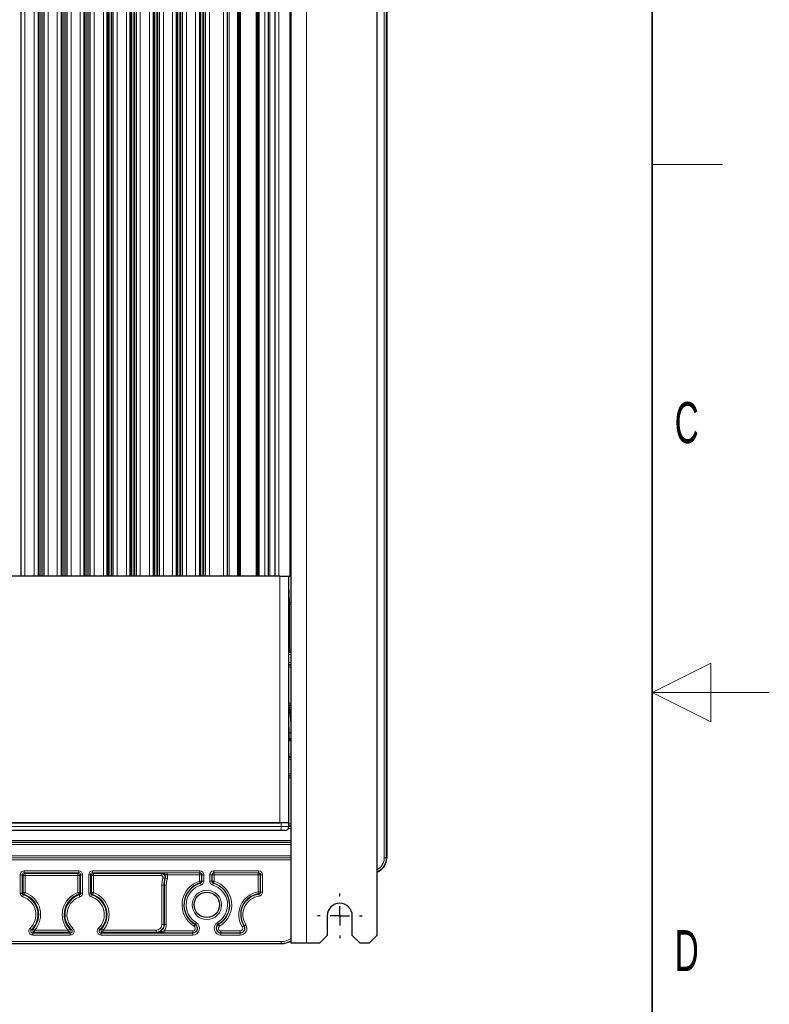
# Model space of a CAD drawing. Header units: millimetres. Extents: x 5 to 418, y 2 to 292.
# Tile 46 of 49: x 354 to 418, y 121 to 205. Entities that reach past the tile are written whole.
import ezdxf

# ---------------------------------------------------------------- set-up
doc = ezdxf.new("R2010")
doc.units = ezdxf.units.MM
doc.layers.add('SLD-0', color=7, linetype='Continuous')
doc.styles.add('SLDTEXTSTYLE0', font='TXT', dxfattribs={"width": 0.605})

# ---------------------------------------------------------------- blocks, each defined once
blk = doc.blocks.new('SW_CENTERMARKSYMBOL_4')
at = {"layer": 'SLD-0', "color": 0}
for p, q in [((0, 1.667), (0, 1.9)), ((-1.667, 0), (-1.9, 0)), ((0, 0), (-0.833, 0)), ((0, 0), (0, 0.833)), ((0, 0), (0, -0.833)), ((0, 0), (0.833, 0)), ((1.667, 0), (1.9, 0)), ((0, -1.667), (0, -1.9))]:
    blk.add_line(p, q, dxfattribs=at)

msp = doc.modelspace()

# ---------------------------------------------------------------- linework, layer by layer
at = {"color": 7, "linetype": 'Continuous', "lineweight": 25}
for p, q in [((377.213, 250.8844), (377.213, 125.8844)), ((384.5463, 250.2177), (384.5463, 126.551)), ((385.3796, 243.8177), (385.3796, 133.151)), ((354.2047, 157.151), (354.2047, 238.8177)), ((355.6547, 238.8177), (355.6547, 157.151)), ((355.6547, 238.8177), (355.6547, 157.151)), ((355.7213, 238.8177), (355.7213, 157.151)), ((356.1713, 157.151), (356.1713, 238.8177)), ((357.6213, 238.8177), (357.6213, 157.151)), ((357.6213, 238.8177), (357.6213, 157.151)), ((357.688, 238.8177), (357.688, 157.151)), ((358.138, 157.151), (358.138, 238.8177)), ((359.588, 238.8177), (359.588, 157.151)), ((359.588, 157.151), (359.588, 238.8177)), ((359.6546, 238.8177), (359.6546, 157.151)), ((360.1047, 157.151), (360.1047, 238.8177)), ((361.5547, 238.8177), (361.5547, 157.151)), ((361.5547, 157.151), (361.5547, 238.8177)), ((361.6213, 238.8177), (361.6213, 157.151)), ((362.0713, 157.151), (362.0713, 238.8177)), ((363.5213, 238.8177), (363.5213, 157.151)), ((363.5213, 157.151), (363.5213, 238.8177)), ((363.588, 238.8177), (363.588, 157.151)), ((364.038, 157.151), (364.038, 238.8177)), ((365.488, 238.8177), (365.488, 157.151)), ((365.488, 157.151), (365.488, 238.8177)), ((365.5546, 238.8177), (365.5546, 157.151)), ((366.0047, 157.151), (366.0047, 238.8177)), ((367.4547, 238.8177), (367.4547, 157.151)), ((367.4547, 157.151), (367.4547, 238.8177)), ((367.5213, 238.8177), (367.5213, 157.151)), ((367.9713, 157.151), (367.9713, 238.8177)), ((369.4213, 238.8177), (369.4213, 157.151)), ((369.4213, 238.8177), (369.4213, 157.151)), ((369.488, 238.8177), (369.488, 157.151)), ((369.938, 157.151), (369.938, 238.8177)), ((371.7963, 157.151), (371.7963, 238.8177)), ((372.7463, 238.8177), (372.7463, 157.151)), ((372.8963, 157.151), (372.8963, 238.8177)), ((374.2784, 238.8177), (374.2784, 157.151)), ((374.413, 157.151), (374.413, 238.8177)), ((375.313, 157.151), (375.313, 238.8177)), ((375.8797, 157.151), (375.8797, 238.8177)), ((376.2797, 157.151), (319.813, 157.151)), ((376.2797, 157.151), (377.013, 157.151)), ((377.013, 157.151), (377.113, 157.151)), ((377.013, 157.151), (377.013, 156.4177)), ((377.213, 157.151), (377.113, 157.151)), ((377.013, 156.4177), (377.013, 136.151)), ((377.213, 145.2673), (377.1357, 145.2291)), ((377.0709, 143.151), (377.013, 143.151)), ((376.3797, 136.151), (319.713, 136.151)), ((319.813, 136.151), (376.2797, 136.151)), ((377.0463, 136.151), (376.3797, 136.151)), ((377.0463, 135.8177), (377.0463, 136.151)), ((376.3797, 135.4844), (319.713, 135.4844)), ((376.713, 135.4844), (376.3797, 135.4844)), ((380.313, 128.2177), (380.313, 126.551)), ((382.4463, 126.551), (382.4463, 128.2177)), ((378.5463, 125.8844), (377.213, 125.8844)), ((379.6463, 125.8844), (378.5463, 125.8844)), ((379.6463, 125.8844), (380.313, 126.551)), ((382.4463, 126.551), (383.113, 125.8844)), ((383.8797, 125.8844), (383.113, 125.8844)), ((383.8797, 125.8844), (384.5463, 126.551)), ((366.757, 125.8178), (329.3356, 125.8178)), ((373.0023, 125.8178), (366.757, 125.8178)), ((376.3797, 125.8178), (373.0023, 125.8178))]:
    msp.add_line(p, q, dxfattribs=at)
at = {"color": 7, "linetype": 'Continuous', "lineweight": 18}
for p, q in [((378.5463, 250.8844), (378.5463, 125.8844)), ((385.1722, 133.151), (385.1722, 243.8177)), ((385.3389, 243.8177), (385.3389, 133.151)), ((385.3796, 133.151), (385.3796, 243.8177)), ((354.538, 157.151), (354.538, 238.8177)), ((355.3213, 157.151), (355.3213, 238.8177)), ((355.688, 157.151), (355.688, 238.8177)), ((355.888, 157.151), (355.888, 238.8177)), ((356.0047, 157.151), (356.0047, 238.8177)), ((356.5047, 157.151), (356.5047, 238.8177)), ((357.288, 157.151), (357.288, 238.8177)), ((357.6547, 157.151), (357.6547, 238.8177)), ((357.8546, 157.151), (357.8546, 238.8177)), ((357.9713, 157.151), (357.9713, 238.8177)), ((358.4713, 157.151), (358.4713, 238.8177)), ((359.2547, 157.151), (359.2547, 238.8177)), ((359.6214, 157.151), (359.6214, 238.8177)), ((359.8213, 157.151), (359.8213, 238.8177)), ((359.938, 157.151), (359.938, 238.8177)), ((360.438, 157.151), (360.438, 238.8177)), ((361.2213, 157.151), (361.2213, 238.8177)), ((361.588, 157.151), (361.588, 238.8177)), ((361.788, 157.151), (361.788, 238.8177)), ((361.9047, 157.151), (361.9047, 238.8177)), ((362.4047, 157.151), (362.4047, 238.8177)), ((363.188, 157.151), (363.188, 238.8177)), ((363.5547, 157.151), (363.5547, 238.8177)), ((363.7546, 157.151), (363.7546, 238.8177)), ((363.8713, 157.151), (363.8713, 238.8177)), ((364.3713, 157.151), (364.3713, 238.8177)), ((365.1547, 157.151), (365.1547, 238.8177)), ((365.5214, 157.151), (365.5214, 238.8177)), ((365.7213, 157.151), (365.7213, 238.8177)), ((365.838, 157.151), (365.838, 238.8177)), ((366.338, 157.151), (366.338, 238.8177)), ((367.1213, 157.151), (367.1213, 238.8177)), ((367.488, 157.151), (367.488, 238.8177)), ((367.688, 157.151), (367.688, 238.8177)), ((367.8047, 157.151), (367.8047, 238.8177)), ((368.3047, 157.151), (368.3047, 238.8177)), ((369.088, 157.151), (369.088, 238.8177)), ((369.4547, 157.151), (369.4547, 238.8177)), ((369.6546, 157.151), (369.6546, 238.8177)), ((369.7713, 157.151), (369.7713, 238.8177)), ((370.2713, 157.151), (370.2713, 238.8177)), ((371.463, 157.151), (371.463, 238.8177)), ((371.963, 157.151), (371.963, 238.8177)), ((372.6463, 157.151), (372.6463, 238.8177)), ((372.7656, 157.151), (372.7656, 238.8177)), ((372.8867, 157.151), (372.8867, 238.8177)), ((372.913, 157.151), (372.913, 238.8177)), ((374.2463, 157.151), (374.2463, 238.8177)), ((374.2872, 157.151), (374.2872, 238.8177)), ((374.3954, 157.151), (374.3954, 238.8177)), ((374.513, 238.8177), (374.513, 157.151)), ((374.9797, 157.151), (374.9797, 238.8177)), ((375.416, 157.151), (375.416, 238.8177)), ((376.1824, 157.151), (376.1824, 238.8177)), ((377.113, 157.151), (377.113, 238.8177)), ((376.2797, 136.151), (376.2797, 157.151)), ((377.013, 157.1444), (377.213, 157.1444)), ((377.213, 157.1221), (377.013, 157.1221)), ((377.0492, 156.3792), (377.0929, 154.9325)), ((377.013, 154.7881), (377.0929, 154.7881)), ((377.0929, 154.9325), (377.213, 154.9325)), ((377.0929, 154.9325), (377.0929, 154.7881)), ((377.0929, 154.7881), (377.0929, 150.8905)), ((377.213, 154.7881), (377.0929, 154.7881)), ((377.0929, 150.8905), (377.013, 150.8905)), ((377.013, 150.6539), (377.213, 150.6539)), ((377.213, 150.4872), (377.013, 150.4872)), ((377.0929, 150.7238), (377.0492, 150.6801)), ((377.0929, 150.8905), (377.0929, 150.7238)), ((377.0929, 150.8905), (377.213, 150.8905)), ((377.213, 150.7238), (377.0929, 150.7238)), ((377.013, 149.8148), (377.213, 149.8148)), ((377.213, 149.6482), (377.013, 149.6482)), ((377.013, 149.5783), (377.213, 149.5783)), ((377.213, 149.4116), (377.013, 149.4116)), ((377.0146, 146.3265), (377.213, 146.3265)), ((377.213, 146.1598), (377.0374, 146.1598)), ((377.0382, 146.1539), (377.213, 146.1539)), ((377.213, 145.9872), (377.061, 145.9872)), ((377.1458, 145.1685), (377.213, 145.2027)), ((377.013, 143.8177), (377.0709, 143.8177)), ((377.0709, 143.8177), (377.213, 143.822)), ((377.0709, 143.8152), (377.213, 143.8195)), ((377.0709, 143.3177), (377.0709, 143.8152)), ((377.0709, 143.8152), (377.213, 143.8152)), ((377.013, 143.3177), (377.0709, 143.3177)), ((377.0709, 143.151), (377.0709, 143.3177)), ((377.0709, 143.3177), (377.213, 143.3177)), ((377.013, 142.0805), (377.213, 141.9533)), ((377.013, 140.3148), (377.213, 140.3148)), ((377.213, 140.1482), (377.013, 140.1482)), ((377.013, 140.1423), (377.213, 140.1423)), ((377.213, 139.9756), (377.013, 139.9756)), ((376.3797, 135.8177), (376.3797, 136.151)), ((377.0463, 136.0571), (377.213, 136.0571)), ((319.713, 135.8177), (376.3797, 135.8177)), ((376.3797, 135.4844), (376.3797, 135.8177)), ((376.3797, 135.8177), (377.0463, 135.8177)), ((377.213, 135.6539), (377.0033, 135.6539)), ((377.213, 135.8905), (377.0463, 135.8905)), ((377.0463, 135.8206), (377.213, 135.8206)), ((318.8797, 134.6481), (377.213, 134.6481)), ((377.213, 134.4815), (318.8797, 134.4815)), ((318.8797, 134.4669), (377.213, 134.4669)), ((377.213, 134.3002), (318.8797, 134.3002)), ((318.8797, 133.3352), (377.213, 133.3352)), ((377.213, 133.1685), (318.8797, 133.1685)), ((318.8797, 133.1539), (377.213, 133.1539)), ((377.213, 132.9872), (318.8797, 132.9872)), ((385.1722, 133.151), (385.3389, 133.151)), ((385.3389, 133.151), (385.3796, 133.151)), ((385.3796, 133.151), (385.3796, 133.151)), ((354.4735, 132.0571), (359.1191, 132.0571)), ((354.4735, 131.8905), (354.4735, 132.0571)), ((359.1191, 131.8905), (354.4735, 131.8905)), ((354.4735, 131.8905), (354.5434, 131.8206)), ((354.5434, 131.8206), (359.0492, 131.8206)), ((354.5434, 131.6539), (354.5434, 131.8206)), ((359.0492, 131.8206), (359.1191, 131.8905)), ((359.0492, 131.6539), (359.0492, 131.8206)), ((359.1191, 131.8905), (359.1191, 132.0571)), ((360.3069, 132.0571), (369.4525, 132.0571)), ((360.3069, 132.0571), (360.3069, 131.8905)), ((369.4525, 131.8905), (360.3069, 131.8905)), ((360.3069, 131.8905), (360.3768, 131.8206)), ((360.3768, 131.8206), (366.1475, 131.8206)), ((360.3768, 131.6539), (360.3768, 131.8206)), ((366.1475, 131.8206), (366.1475, 131.6539)), ((366.6724, 131.8671), (369.4291, 131.8671)), ((366.6724, 131.8671), (366.6724, 131.7005)), ((369.4291, 131.8671), (369.4525, 131.8905)), ((369.4291, 131.8671), (369.4291, 131.7005)), ((369.4525, 131.8905), (369.4525, 132.0571)), ((370.6402, 132.0571), (374.4525, 132.0571)), ((370.6402, 132.0571), (370.6402, 131.8905)), ((374.4525, 131.8905), (370.6402, 131.8905)), ((370.6402, 131.8905), (370.6636, 131.8671)), ((370.6636, 131.8671), (374.4291, 131.8671)), ((370.6636, 131.7005), (370.6636, 131.8671)), ((374.4291, 131.8671), (374.4525, 131.8905)), ((374.4291, 131.8671), (374.4291, 131.7005)), ((374.4525, 131.8905), (374.4525, 132.0571)), ((354.1402, 130.1511), (354.1402, 131.7238)), ((354.3069, 131.7238), (354.1402, 131.7238)), ((354.3069, 131.7238), (354.3069, 130.1511)), ((354.3768, 131.6539), (354.3069, 131.7238)), ((354.3768, 130.2013), (354.3768, 131.6539)), ((354.5434, 131.6539), (354.3768, 131.6539)), ((354.5434, 131.6539), (354.5434, 130.2013)), ((359.0492, 131.6539), (354.5434, 131.6539)), ((359.2159, 131.6539), (359.0492, 131.6539)), ((359.0492, 130.2013), (359.0492, 131.6539)), ((359.2858, 131.7238), (359.2159, 131.6539)), ((359.2159, 131.6539), (359.2159, 130.2013)), ((359.4524, 131.7238), (359.2858, 131.7238)), ((359.2858, 130.1511), (359.2858, 131.7238)), ((359.4524, 131.7238), (359.4524, 130.1511)), ((359.9736, 130.1511), (359.9736, 131.7238)), ((359.9736, 131.7238), (360.1402, 131.7238)), ((360.1402, 131.7238), (360.1402, 130.1511)), ((360.2101, 131.6539), (360.1402, 131.7238)), ((360.2101, 130.2013), (360.2101, 131.6539)), ((360.3768, 131.6539), (360.2101, 131.6539)), ((360.3768, 131.6539), (360.3768, 130.2013)), ((366.1475, 131.6539), (360.3768, 131.6539)), ((366.4667, 131.3915), (366.3071, 131.4394)), ((366.5199, 131.4247), (366.6783, 131.373)), ((369.4291, 131.7005), (366.6724, 131.7005)), ((369.4291, 131.7005), (369.5957, 131.7005)), ((369.4291, 131.1763), (369.4291, 131.7005)), ((369.4291, 131.1763), (369.4777, 131.0169)), ((369.4291, 131.1763), (369.5957, 131.1763)), ((369.4997, 130.9991), (369.547, 130.8393)), ((369.6191, 131.7238), (369.5957, 131.7005)), ((369.5957, 131.7005), (369.5957, 131.1763)), ((369.5957, 131.1763), (369.6191, 131.1589)), ((369.6191, 131.7238), (369.7857, 131.7238)), ((369.6191, 131.1589), (369.6191, 131.7238)), ((369.6191, 131.1589), (369.7857, 131.1589)), ((369.7857, 131.7238), (369.7857, 131.1589)), ((370.3069, 131.1589), (370.3069, 131.7238)), ((370.3069, 131.7238), (370.4735, 131.7238)), ((370.3069, 131.1589), (370.4735, 131.1589)), ((370.4735, 131.7238), (370.4735, 131.1589)), ((370.4969, 131.7005), (370.4735, 131.7238)), ((370.4735, 131.1589), (370.4969, 131.1763)), ((370.4969, 131.1763), (370.4969, 131.7005)), ((370.4969, 131.7005), (370.6636, 131.7005)), ((370.4969, 131.1763), (370.6636, 131.1763)), ((370.5457, 130.8393), (370.5929, 130.9991)), ((370.615, 131.0169), (370.6636, 131.1763)), ((370.6636, 131.7005), (370.6636, 131.1763)), ((374.4291, 131.7005), (370.6636, 131.7005)), ((374.4291, 130.2475), (374.4291, 131.7005)), ((374.4291, 131.7005), (374.5957, 131.7005)), ((374.6191, 131.7238), (374.5957, 131.7005)), ((374.5957, 131.7005), (374.5957, 130.2475)), ((374.6191, 131.7238), (374.7857, 131.7238)), ((374.6191, 130.2272), (374.6191, 131.7238)), ((374.7857, 131.7238), (374.7857, 130.2272)), ((354.3069, 130.1511), (354.1402, 130.1511)), ((354.5434, 130.2013), (354.3768, 130.2013)), ((354.5434, 130.2013), (354.4881, 130.0441)), ((359.1046, 130.0441), (359.0492, 130.2013)), ((359.2159, 130.2013), (359.0492, 130.2013)), ((359.2159, 130.2013), (359.2858, 130.1511)), ((359.4524, 130.1511), (359.2858, 130.1511)), ((359.9736, 130.1511), (360.1402, 130.1511)), ((360.3768, 130.2013), (360.2101, 130.2013)), ((360.3768, 130.2013), (360.3214, 130.0441)), ((366.3825, 130.8177), (366.2159, 130.8177)), ((366.2159, 127.4844), (366.2159, 130.8177)), ((366.3825, 130.8177), (366.4233, 130.8177)), ((366.3825, 130.8177), (366.3825, 127.4844)), ((366.4233, 127.4844), (366.4233, 130.8177)), ((366.4233, 130.8177), (366.59, 130.8177)), ((366.59, 130.8177), (366.59, 127.4844)), ((374.4291, 130.2475), (374.4533, 130.0826)), ((374.4291, 130.2475), (374.5957, 130.2475)), ((374.5957, 130.2475), (374.6191, 130.2272)), ((374.6191, 130.2272), (374.7857, 130.2272)), ((354.4222, 129.9926), (354.3708, 129.834)), ((359.2218, 129.834), (359.1705, 129.9926)), ((360.2042, 129.834), (360.2555, 129.9926)), ((374.475, 130.0621), (374.4975, 129.897)), ((369.0537, 127.4991), (369.1395, 127.642)), ((370.9532, 127.642), (371.039, 127.4991)), ((355.0836, 127.0331), (354.9696, 127.1547)), ((355.1976, 126.5783), (355.1976, 126.7449)), ((355.1976, 126.7449), (358.3951, 126.7449)), ((355.3639, 126.9815), (355.2401, 127.093)), ((355.3639, 126.8148), (355.3639, 126.9815)), ((355.3639, 126.9815), (358.2287, 126.9815)), ((358.2287, 126.8148), (355.3639, 126.8148)), ((358.3526, 127.093), (358.2287, 126.9815)), ((358.2287, 126.8148), (358.2287, 126.9815)), ((358.3951, 126.5783), (358.3951, 126.7449)), ((358.623, 127.1547), (358.5091, 127.0331)), ((360.803, 127.1547), (360.9169, 127.0331)), ((361.0309, 126.5783), (361.0309, 126.7449)), ((361.0309, 126.7449), (368.8445, 126.7449)), ((361.1972, 126.9815), (361.0734, 127.093)), ((361.1972, 126.8148), (361.1972, 126.9815)), ((361.1972, 126.9815), (365.713, 126.9815)), ((365.713, 126.8148), (361.1972, 126.8148)), ((365.713, 126.8148), (365.713, 126.9815)), ((365.713, 126.8148), (365.713, 126.774)), ((366.3825, 127.4844), (366.2159, 127.4844)), ((366.3825, 127.4844), (366.4233, 127.4844)), ((366.3965, 126.9349), (366.3965, 126.7683)), ((366.3965, 126.9349), (368.8445, 126.9349)), ((368.8445, 126.7683), (366.3965, 126.7683)), ((366.4233, 127.4844), (366.59, 127.4844)), ((368.8445, 126.9349), (368.8445, 126.7683)), ((368.8445, 126.7683), (368.8445, 126.7449)), ((368.8445, 126.7449), (368.8445, 126.5783)), ((368.9558, 127.3363), (369.0416, 127.4791)), ((369.0416, 127.4791), (369.0537, 127.4991)), ((371.051, 127.4791), (371.039, 127.4991)), ((371.051, 127.4791), (371.1369, 127.3363)), ((371.2482, 126.7683), (371.2482, 126.9349)), ((371.2482, 126.9349), (372.8873, 126.9349)), ((371.2482, 126.7683), (371.2482, 126.7449)), ((372.8873, 126.7683), (371.2482, 126.7683)), ((371.2482, 126.5783), (371.2482, 126.7449)), ((371.2482, 126.7449), (372.8873, 126.7449)), ((372.8873, 126.9349), (372.8873, 126.7683)), ((372.8873, 126.7683), (372.8873, 126.7449)), ((372.8873, 126.7449), (372.8873, 126.5783)), ((373.0693, 127.2674), (373.2098, 127.3571)), ((373.2098, 127.3571), (373.2295, 127.3697)), ((373.2295, 127.3697), (373.3699, 127.4594)), ((319.713, 126.0251), (376.3797, 126.0251)), ((358.3951, 126.5783), (355.1976, 126.5783)), ((368.8445, 126.5783), (361.0309, 126.5783)), ((372.8873, 126.5783), (371.2482, 126.5783)), ((376.3797, 126.0251), (376.3797, 125.8585)), ((376.3797, 125.8585), (319.713, 125.8585)), ((319.713, 125.8178), (376.3797, 125.8178)), ((376.3797, 125.8178), (376.3797, 125.8585)), ((376.3797, 125.8178), (376.3797, 125.8177))]:
    msp.add_line(p, q, dxfattribs=at)
at = {"color": 7, "linetype": 'Continuous', "lineweight": 18, "flags": 128}
for points in [[(377.0492, 156.3792), (377.0168, 156.3762), (377.013, 156.3755)], [(377.013, 150.6841), (377.0167, 150.6833), (377.0492, 150.6801)], [(377.0709, 143.8152), (377.0709, 143.8155), (377.0709, 143.8158), (377.0709, 143.8161), (377.0709, 143.8164), (377.0709, 143.8168), (377.0709, 143.8171), (377.0709, 143.8174), (377.0709, 143.8177)], [(377.213, 141.766), (377.1358, 141.8057), (377.013, 141.8783)], [(377.213, 141.5191), (377.0433, 141.6), (377.013, 141.6164)], [(369.4997, 130.9991), (369.4942, 131.0036), (369.4777, 131.0169)], [(370.615, 131.0169), (370.6095, 131.0125), (370.5929, 130.9991)], [(354.3069, 130.1511), (354.3712, 130.1973), (354.3768, 130.2013)], [(360.1402, 130.1511), (360.2045, 130.1973), (360.2101, 130.2013)], [(374.475, 130.0621), (374.4696, 130.0672), (374.4533, 130.0826)]]:
    msp.add_lwpolyline(points, dxfattribs=at)
at = {"color": 7, "linetype": 'Continuous', "lineweight": 25, "flags": 128}
msp.add_lwpolyline([(377.013, 141.8094), (377.1216, 141.7471), (377.213, 141.7015)], dxfattribs=at)
at = {"color": 7, "linetype": 'Continuous', "lineweight": 18}
msp.add_circle((370.0463, 129.151), 1.25, dxfattribs=at)
at = {"color": 7, "linetype": 'Continuous', "lineweight": 25}
msp.add_circle((370.0463, 129.151), 1.0833, dxfattribs=at)
at = {"color": 7, "linetype": 'Continuous', "lineweight": 18}
for centre, radius, start, end in [((377.0938, 154.7448), 0.1877, 90.271365, 115.497978), ((377.093, 150.8905), 0.1667, 241.332679, 269.981391), ((384.0463, 133.151), 1.1259, 296.364756, 0), ((384.0463, 133.151), 1.2926, 292.757459, 0), ((384.0463, 133.151), 1.3333, 292.025195, 0), ((354.5435, 131.6539), 0.1667, 90.020437, 179.979563), ((359.0492, 131.6539), 0.1667, 0.020437, 89.979563), ((360.3768, 131.6539), 0.1667, 90.020437, 179.979563), ((369.429, 131.7004), 0.1667, 0.020437, 89.979563), ((370.6636, 131.7004), 0.1667, 90.020437, 179.979563), ((374.429, 131.7004), 0.1667, 0.020437, 89.979563), ((368.3797, 130.8177), 2.1638, 163.302466, 180), ((368.3797, 130.8177), 1.9563, 161.924142, 180), ((368.3797, 130.8177), 1.7897, 161.924142, 180), ((370.0463, 129.151), 2.1172, 106.949527, 238.997281), ((370.0463, 129.151), 1.9272, 106.476383, 238.997281), ((369.429, 131.1763), 0.1667, 286.96376, 359.985766), ((370.6636, 131.1763), 0.1667, 180.014234, 253.03624), ((370.0463, 129.151), 1.9272, 301.002719, 73.523617), ((370.0463, 129.151), 1.9506, 301.002719, 73.050473), ((370.0463, 129.151), 2.1172, 301.002719, 73.050473), ((354.5435, 130.2013), 0.1667, 180.013506, 250.573764), ((353.8797, 128.3177), 1.9971, 318.004419, 70.58727), ((359.713, 128.3177), 1.9971, 109.41273, 221.995581), ((359.0492, 130.2013), 0.1667, 289.426236, 359.986494), ((360.3768, 130.2013), 0.1667, 180.013506, 250.573764), ((359.713, 128.3177), 1.9971, 318.004419, 70.58727), ((370.0463, 129.151), 1.7606, 106.476383, 238.997281), ((370.0463, 129.151), 1.7606, 301.002719, 73.523617), ((374.713, 128.3177), 1.9506, 98.369051, 212.57897), ((374.429, 130.2475), 0.1667, 278.386126, 359.982925), ((353.8797, 128.3177), 1.5939, 313.144612, 72.052345), ((353.8797, 128.3177), 1.7606, 313.144612, 72.052345), ((353.8797, 128.3177), 1.8305, 318.004419, 70.58727), ((359.713, 128.3177), 1.7606, 107.947655, 226.855388), ((359.713, 128.3177), 1.5939, 107.947655, 226.855388), ((359.713, 128.3177), 1.5939, 313.144612, 72.052345), ((359.713, 128.3177), 1.7606, 313.144612, 72.052345), ((359.713, 128.3177), 1.8305, 318.004419, 70.58727), ((374.713, 128.3177), 1.7606, 97.769317, 212.57897), ((374.713, 128.3177), 1.5939, 97.769317, 212.57897), ((368.8445, 127.151), 0.5728, 270, 58.997281), ((371.2482, 127.151), 0.5728, 121.002719, 270), ((355.3641, 126.9816), 0.1667, 138.066968, 269.937451), ((358.2286, 126.9816), 0.1667, 270.062549, 41.933032), ((361.1974, 126.9816), 0.1667, 138.066968, 269.937451), ((365.713, 127.4844), 0.6695, 270, 0), ((365.713, 127.4844), 0.5029, 270, 0), ((365.713, 127.4844), 0.877, 321.208269, 0), ((368.8445, 127.151), 0.4061, 270, 58.997281), ((368.8445, 127.151), 0.3827, 270, 58.997281), ((368.8445, 127.151), 0.2161, 270, 58.997281), ((371.2482, 127.151), 0.3827, 121.002719, 270), ((371.2482, 127.151), 0.2161, 121.002719, 270), ((372.8873, 127.151), 0.5728, 270, 32.57897), ((372.8873, 127.151), 0.4061, 270, 32.57897), ((372.8873, 127.151), 0.3827, 270, 32.57897), ((372.8873, 127.151), 0.2161, 270, 32.57897), ((376.3797, 127.4844), 1.4592, 270, 304.824953), ((376.3797, 127.4844), 1.6259, 270, 300.833208), ((376.3797, 127.4844), 1.6666, 270, 300.001008)]:
    msp.add_arc(centre, radius, start, end, dxfattribs=at)
at = {"color": 7, "linetype": 'Continuous', "lineweight": 25}
for centre, radius, start, end in [((377.0709, 143.3177), 0.1667, 270, 328.469424), ((376.713, 135.8177), 0.3333, 270, 0), ((368.3797, 130.8177), 1.9971, 163.302466, 180), ((370.0463, 129.151), 1.9506, 106.949527, 238.997281), ((374.713, 128.3177), 1.7839, 98.369051, 212.57897), ((359.713, 128.3177), 1.8305, 109.41273, 221.995581), ((381.3797, 128.2177), 1.0667, 0, 180), ((365.713, 127.4844), 0.7104, 270, 0), ((371.2482, 127.151), 0.4061, 121.002719, 270)]:
    msp.add_arc(centre, radius, start, end, dxfattribs=at)
at = {"color": 7, "linetype": 'Continuous', "lineweight": 18}
for centre, major_axis, ratio, start_param, end_param in [((376.7159, 156.3758), (0.3333, 0), 0.5773503, 0.0174533, 0.4704848), ((376.7159, 150.6802), (0.3333, 0), 0.0174551, 5.8127005, 6.265732), ((354.4736, 131.7237), (-0.2358, 0.2358), 0.9996955, 5.4979394, 7.0684312), ((354.4736, 131.7237), (0.118, -0.118), 0.999087, 2.3563468, 3.9268385), ((359.119, 131.7237), (0.2358, 0.2358), 0.9996955, 5.4979394, 7.0684312), ((359.119, 131.7237), (0.118, 0.118), 0.999087, 5.4979394, 7.0684312), ((360.307, 131.7237), (-0.2358, 0.2358), 0.9996955, 5.4979394, 7.0684312), ((360.307, 131.7237), (0.118, -0.118), 0.999087, 2.3563468, 3.9268385), ((369.4524, 131.7237), (-0.2358, -0.2358), 0.9996955, 2.3563468, 3.9268385), ((369.4524, 131.7237), (0.118, 0.118), 0.999087, 5.4979394, 7.0684312), ((370.6403, 131.7237), (0.2358, -0.2358), 0.9996955, 2.3563468, 3.9268385), ((370.6403, 131.7237), (0.118, -0.118), 0.999087, 2.3563468, 3.9268385), ((374.4524, 131.7237), (-0.2358, -0.2358), 0.9996955, 2.3563468, 3.9268385), ((374.4524, 131.7237), (0.118, 0.118), 0.999087, 5.4979394, 7.0684312)]:
    msp.add_ellipse(centre, major_axis=major_axis, ratio=ratio, start_param=start_param, end_param=end_param, dxfattribs=at)
at = {"color": 7, "linetype": 'Continuous', "lineweight": 25}
for points, knots in [([(377.0146, 146.3265), (377.0382, 146.1617), (377.088, 145.8136), (377.1536, 145.2012), (377.1974, 144.6979), (377.2104, 144.404), (377.213, 144.3441)], [0, 0, 0, 0, 0.2818486, 0.5954691, 0.9176287, 1, 1, 1, 1]), ([(366.3965, 126.7683), (366.3257, 126.7684), (366.14, 126.7688), (365.9165, 126.7713), (365.77, 126.7732), (365.7137, 126.774), (365.713, 126.774)], [0, 0, 0, 0, 0.2755759, 0.721832, 0.9965052, 1, 1, 1, 1])]:
    msp.add_open_spline(points, degree=3, knots=knots, dxfattribs=at)
at = {"color": 7, "linetype": 'Continuous', "lineweight": 18}
for points, knots in [([(377.0709, 143.8177), (377.0705, 143.8311), (377.0631, 144.0768), (377.0483, 144.4395), (377.0217, 144.7707), (377.013, 144.8793)], [0, 0, 0, 0, 0.03730469, 0.68409214, 1, 1, 1, 1]), ([(366.1475, 131.8206), (366.1568, 131.8275), (366.1751, 131.8411), (366.1938, 131.8547), (366.2031, 131.8614)], [0, 0, 0, 0, 0.50661364, 1, 1, 1, 1]), ([(366.1475, 131.8206), (366.185, 131.8169), (366.2599, 131.8095), (366.3597, 131.752), (366.4356, 131.6674), (366.4786, 131.5619), (366.4848, 131.4657), (366.4713, 131.4105), (366.4667, 131.3915)], [0, 0, 0, 0, 0.18112615, 0.36227231, 0.54337698, 0.72444012, 0.90549979, 1, 1, 1, 1]), ([(366.2031, 131.8614), (366.2035, 131.8614), (366.2212, 131.8618), (366.2832, 131.8634), (366.3859, 131.8654), (366.5349, 131.8668), (366.6265, 131.867), (366.6724, 131.8671)], [0, 0, 0, 0, 0.0035421, 0.1544186, 0.5402393, 0.7696172, 1, 1, 1, 1]), ([(366.2031, 131.8614), (366.2038, 131.8614), (366.2385, 131.8616), (366.3462, 131.8493), (366.4697, 131.7878), (366.5859, 131.7285), (366.6452, 131.7093), (366.6724, 131.7005)], [0, 0, 0, 0, 0.00415585, 0.20946872, 0.64543542, 0.83797569, 1, 1, 1, 1]), ([(366.5199, 131.4247), (366.528, 131.4615), (366.5443, 131.5351), (366.5207, 131.6477), (366.4638, 131.7462), (366.3768, 131.8197), (366.2847, 131.8565), (366.2252, 131.8601), (366.2031, 131.8614)], [0, 0, 0, 0, 0.17885669, 0.35768505, 0.53644427, 0.7151672, 0.893923, 1, 1, 1, 1]), ([(366.3071, 131.4394), (366.3094, 131.4489), (366.3161, 131.4765), (366.313, 131.5246), (366.2916, 131.5773), (366.2536, 131.6197), (366.2037, 131.6484), (366.1662, 131.6521), (366.1475, 131.6539)], [0, 0, 0, 0, 0.0945099, 0.27557357, 0.45662645, 0.63771775, 0.81885997, 1, 1, 1, 1]), ([(366.5199, 131.4247), (366.5161, 131.4223), (366.4982, 131.4113), (366.4806, 131.4002), (366.4667, 131.3915)], [0, 0, 0, 0, 0.21489369, 1, 1, 1, 1]), ([(366.6724, 131.7005), (366.687, 131.6468), (366.7167, 131.5382), (366.6912, 131.4284), (366.6783, 131.373)], [0, 0, 0, 0, 0.4944834, 1, 1, 1, 1]), ([(369.6191, 131.1589), (369.6173, 131.1402), (369.6136, 131.1026), (369.5848, 131.053), (369.5455, 131.0167), (369.5138, 131.0045), (369.4997, 130.9991)], [0, 0, 0, 0, 0.2628346, 0.525635, 0.7884145, 1, 1, 1, 1]), ([(369.547, 130.8393), (369.5752, 130.8502), (369.6385, 130.8745), (369.7171, 130.9471), (369.7747, 131.0464), (369.7821, 131.1214), (369.7857, 131.1589)], [0, 0, 0, 0, 0.2115681, 0.4743625, 0.7371819, 1, 1, 1, 1]), ([(370.3069, 131.1589), (370.3093, 131.1288), (370.3147, 131.0612), (370.362, 130.9652), (370.4409, 130.8818), (370.5107, 130.8535), (370.5457, 130.8393)], [0, 0, 0, 0, 0.2115682, 0.4743625, 0.7371819, 1, 1, 1, 1]), ([(370.5929, 130.9991), (370.5755, 131.0062), (370.5405, 131.0203), (370.5011, 131.062), (370.4774, 131.1101), (370.4747, 131.1438), (370.4735, 131.1589)], [0, 0, 0, 0, 0.26283457, 0.52563496, 0.78841448, 1, 1, 1, 1]), ([(354.3708, 129.834), (354.3363, 129.8491), (354.2672, 129.8792), (354.1905, 129.9646), (354.1469, 130.0591), (354.1422, 130.1238), (354.1402, 130.1511)], [0, 0, 0, 0, 0.2681622, 0.5363256, 0.8044649, 1, 1, 1, 1]), ([(354.3069, 130.1511), (354.3079, 130.1375), (354.3102, 130.1051), (354.332, 130.0578), (354.3703, 130.0152), (354.4049, 130.0001), (354.4222, 129.9926)], [0, 0, 0, 0, 0.1955515, 0.4636778, 0.7318224, 1, 1, 1, 1]), ([(359.1705, 129.9926), (359.1832, 129.9977), (359.2132, 130.0099), (359.2515, 130.0452), (359.2803, 130.0948), (359.2839, 130.1324), (359.2858, 130.1511)], [0, 0, 0, 0, 0.19555147, 0.46367777, 0.73182241, 1, 1, 1, 1]), ([(359.4524, 130.1511), (359.4487, 130.1136), (359.4414, 130.0386), (359.3838, 129.9393), (359.3073, 129.8687), (359.2472, 129.8443), (359.2218, 129.834)], [0, 0, 0, 0, 0.2681622, 0.5363256, 0.8044649, 1, 1, 1, 1]), ([(360.2042, 129.834), (360.1696, 129.8491), (360.1005, 129.8792), (360.0238, 129.9646), (359.9802, 130.0591), (359.9755, 130.1238), (359.9736, 130.1511)], [0, 0, 0, 0, 0.2681622, 0.5363256, 0.8044649, 1, 1, 1, 1]), ([(360.1402, 130.1511), (360.1412, 130.1375), (360.1435, 130.1051), (360.1653, 130.0578), (360.2037, 130.0152), (360.2382, 130.0001), (360.2555, 129.9926)], [0, 0, 0, 0, 0.1955515, 0.4636778, 0.7318224, 1, 1, 1, 1]), ([(374.6191, 130.2272), (374.6173, 130.2085), (374.6136, 130.171), (374.5849, 130.1211), (374.5426, 130.0833), (374.5028, 130.0666), (374.4797, 130.0629), (374.475, 130.0621)], [0, 0, 0, 0, 0.2350394, 0.470037, 0.7049987, 0.9399887, 1, 1, 1, 1]), ([(374.4975, 129.897), (374.5069, 129.8985), (374.5531, 129.9061), (374.6327, 129.9394), (374.7172, 130.015), (374.7747, 130.1148), (374.7821, 130.1897), (374.7857, 130.2272)], [0, 0, 0, 0, 0.0599997, 0.29498, 0.5299667, 0.7649841, 1, 1, 1, 1]), ([(354.4881, 130.0441), (354.4871, 130.0434), (354.4789, 130.037), (354.4569, 130.02), (354.4359, 130.0034), (354.4222, 129.9926)], [0, 0, 0, 0, 0.0423142, 0.3750909, 1, 1, 1, 1]), ([(359.1705, 129.9926), (359.1696, 129.9933), (359.1613, 129.9998), (359.1394, 130.0172), (359.1183, 130.0335), (359.1046, 130.0441)], [0, 0, 0, 0, 0.04231408, 0.3750908, 1, 1, 1, 1]), ([(360.3214, 130.0441), (360.3205, 130.0434), (360.3122, 130.037), (360.2902, 130.02), (360.2692, 130.0034), (360.2555, 129.9926)], [0, 0, 0, 0, 0.0423142, 0.3750909, 1, 1, 1, 1]), ([(355.1976, 126.5783), (355.16, 126.582), (355.085, 126.5893), (354.9851, 126.6468), (354.9093, 126.7315), (354.8659, 126.8372), (354.8604, 126.9506), (354.8917, 127.0645), (354.943, 127.1239), (354.9696, 127.1547)], [0, 0, 0, 0, 0.1413951, 0.2827947, 0.4240817, 0.565233, 0.7063261, 0.8474641, 1, 1, 1, 1]), ([(355.0836, 127.0331), (355.0702, 127.0177), (355.0446, 126.988), (355.0288, 126.931), (355.0315, 126.8743), (355.0532, 126.8214), (355.0912, 126.7791), (355.1412, 126.7504), (355.1788, 126.7467), (355.1976, 126.7449)], [0, 0, 0, 0, 0.1527232, 0.2938722, 0.4348452, 0.5758281, 0.7170027, 0.8584257, 1, 1, 1, 1]), ([(355.0836, 127.0331), (355.1104, 127.0429), (355.1647, 127.0628), (355.2147, 127.0828), (355.2401, 127.093)], [0, 0, 0, 0, 0.4934542, 1, 1, 1, 1]), ([(355.3639, 126.8148), (355.3371, 126.803), (355.2841, 126.7797), (355.2261, 126.7564), (355.1976, 126.7449)], [0, 0, 0, 0, 0.506541, 1, 1, 1, 1]), ([(358.3951, 126.7449), (358.3665, 126.7564), (358.3086, 126.7797), (358.2556, 126.803), (358.2287, 126.8148)], [0, 0, 0, 0, 0.4934645, 1, 1, 1, 1]), ([(358.3526, 127.093), (358.3779, 127.0828), (358.4279, 127.0628), (358.4822, 127.0429), (358.5091, 127.0331)], [0, 0, 0, 0, 0.5065402, 1, 1, 1, 1]), ([(358.623, 127.1547), (358.6479, 127.1264), (358.6976, 127.0697), (358.7311, 126.9594), (358.7286, 126.8458), (358.6879, 126.739), (358.6144, 126.6526), (358.5136, 126.5908), (358.4356, 126.5826), (358.3951, 126.5783)], [0, 0, 0, 0, 0.1413951, 0.2827948, 0.4240817, 0.565233, 0.7063261, 0.8474641, 1, 1, 1, 1]), ([(358.3951, 126.7449), (358.4154, 126.747), (358.4544, 126.7511), (358.5049, 126.782), (358.5417, 126.8252), (358.5621, 126.8786), (358.5633, 126.9355), (358.5464, 126.9906), (358.5215, 127.019), (358.5091, 127.0331)], [0, 0, 0, 0, 0.1527231, 0.2938721, 0.4348452, 0.5758281, 0.7170025, 0.8584256, 1, 1, 1, 1]), ([(361.0309, 126.5783), (360.9934, 126.582), (360.9183, 126.5893), (360.8185, 126.6468), (360.7427, 126.7315), (360.6993, 126.8372), (360.6938, 126.9506), (360.7251, 127.0645), (360.7763, 127.1239), (360.803, 127.1547)], [0, 0, 0, 0, 0.1413951, 0.2827947, 0.4240817, 0.565233, 0.7063261, 0.8474641, 1, 1, 1, 1]), ([(360.9169, 127.0331), (360.9036, 127.0177), (360.8779, 126.988), (360.8621, 126.931), (360.8648, 126.8743), (360.8866, 126.8214), (360.9245, 126.7791), (360.9745, 126.7504), (361.0121, 126.7467), (361.0309, 126.7449)], [0, 0, 0, 0, 0.1527232, 0.2938722, 0.4348452, 0.5758281, 0.7170027, 0.8584257, 1, 1, 1, 1]), ([(360.9169, 127.0331), (360.9437, 127.0429), (360.9981, 127.0628), (361.0481, 127.0828), (361.0734, 127.093)], [0, 0, 0, 0, 0.4934542, 1, 1, 1, 1]), ([(361.1972, 126.8148), (361.1704, 126.803), (361.1174, 126.7797), (361.0595, 126.7564), (361.0309, 126.7449)], [0, 0, 0, 0, 0.506541, 1, 1, 1, 1]), ([(365.713, 126.774), (365.714, 126.774), (365.7185, 126.774), (365.7356, 126.774), (365.8071, 126.7757), (365.98, 126.7948), (366.187, 126.8593), (366.3432, 126.9157), (366.3965, 126.9349)], [0, 0, 0, 0, 0.0042918, 0.0193151, 0.0738545, 0.3125828, 0.7654747, 1, 1, 1, 1])]:
    msp.add_open_spline(points, degree=3, knots=knots, dxfattribs=at)
at = {"layer": 'SLD-0', "lineweight": 35}
msp.add_line((408, 12), (408, 282.5), dxfattribs=at)
at = {"layer": 'SLD-0', "lineweight": 18}
for p, q in [((408, 192.25), (414, 192.25)), ((413, 149.75), (408, 147.25)), ((413, 144.75), (413, 149.75)), ((418, 147.25), (408, 147.25)), ((408, 147.25), (413, 144.75))]:
    msp.add_line(p, q, dxfattribs=at)

# ---------------------------------------------------------------- block references
at = {"layer": 'SLD-0', "color": 7}
msp.add_blockref('SW_CENTERMARKSYMBOL_4', (381.3797, 128.2177), dxfattribs=at)

# ---------------------------------------------------------------- texts
at = {"layer": 'SLD-0', "char_height": 3.5, "attachment_point": 2, "style": 'SLDTEXTSTYLE0'}
for s, insert in [('C', (410.9597, 172.0011)), ('D', (410.9597, 127.0011))]:
    msp.add_mtext(s, dxfattribs=dict(at, insert=insert))

doc.saveas('drawing.dxf')
